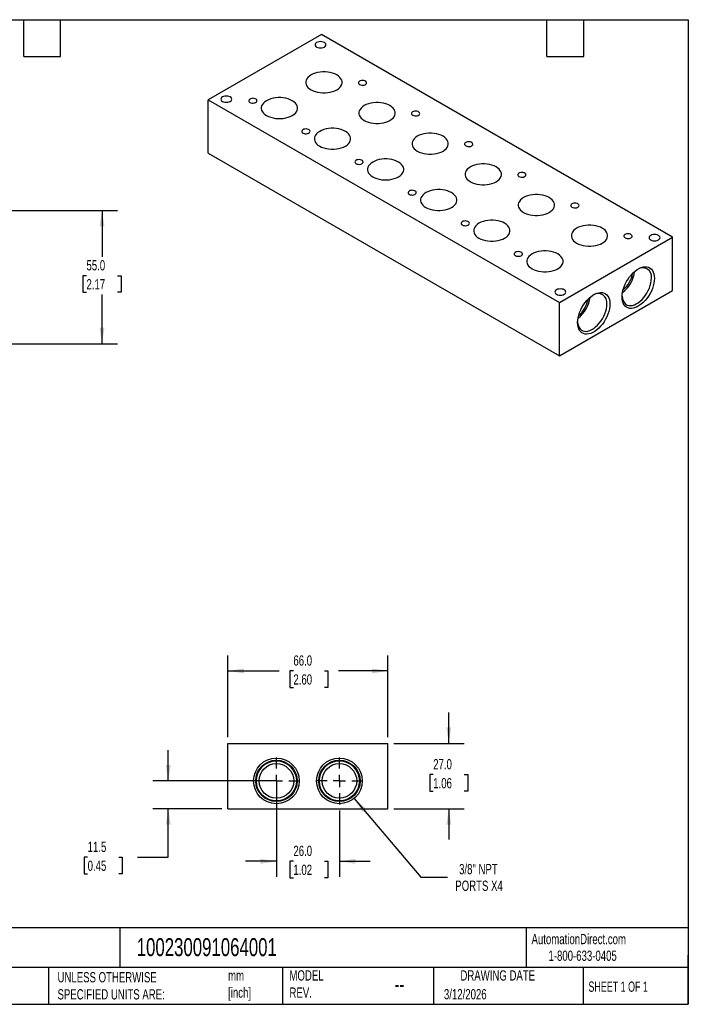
# Model space of a CAD drawing. Header units: millimetres. Extents: x 13 to 546, y 13 to 419.
# Tile 2 of 2: x 270 to 546, y 13 to 419. Entities that reach past the tile are written whole.
import ezdxf

# ---------------------------------------------------------------- set-up
doc = ezdxf.new("R2010")
doc.units = ezdxf.units.MM
doc.header["$LTSCALE"] = 2
doc.linetypes.add('SLD-Center', pattern=[19.05, 15.24, -1.27, 1.27, -1.27])
doc.linetypes.add('SLD-Solid', pattern=[0])
doc.layers.add('CENTER', color=40, linetype='SLD-Center')
doc.layers.add('DIMENSIONS', color=140, linetype='SLD-Solid', lineweight=25)
doc.layers.add('TEXT', color=140, linetype='SLD-Solid', lineweight=25)
doc.styles.add('SLDTEXTSTYLE0', font='TXT', dxfattribs={"width": 0.7})
doc.styles.add('SLDTEXTSTYLE1', font='TXT', dxfattribs={"width": 0.65})
doc.dimstyles.new('SLDDIMSTYLE0', dxfattribs={"dimtxt": 4.316016, "dimasz": 6.604, "dimexe": 0, "dimexo": 0.0625, "dimgap": 1.079004, "dimtad": 0, "dimtih": 1, "dimtoh": 1, "dimdec": 1, "dimrnd": 1e-09, "dimzin": 4, "dimdsep": 46, "dimtxsty": 'SLDTEXTSTYLE0', "dimsah": 1, "dimcen": 0.09, "dimadec": 0, "dimazin": 1, "dimtfac": 1, "dimtdec": 1, "dimtofl": 0, "dimtmove": 0, "dimatfit": 3, "dimfxl": 0, "dimfrac": 2, "dimtolj": 1, "dimtzin": 12, "dimarcsym": 0})
doc.dimstyles.new('SLDDIMSTYLE1', dxfattribs={"dimtxt": 4.316016, "dimasz": 6.604, "dimexe": 0, "dimexo": 0.0625, "dimgap": 1.079004, "dimtad": 0, "dimtih": 1, "dimtoh": 1, "dimdec": 1, "dimrnd": 1e-09, "dimzin": 4, "dimdsep": 46, "dimtxsty": 'SLDTEXTSTYLE0', "dimsah": 1, "dimcen": 0.09, "dimadec": 0, "dimazin": 1, "dimtfac": 1, "dimtdec": 1, "dimtmove": 0, "dimatfit": 0, "dimfxl": 0, "dimfrac": 2, "dimtolj": 1, "dimtzin": 12, "dimarcsym": 0})
doc.dimstyles.new('SLDDIMSTYLE2', dxfattribs={"dimtxt": 4.316016, "dimasz": 6.604, "dimexe": 0, "dimexo": 0.0625, "dimgap": 1.079004, "dimtad": 0, "dimtih": 1, "dimtoh": 1, "dimdec": 1, "dimrnd": 1e-09, "dimzin": 12, "dimdsep": 46, "dimtxsty": 'SLDTEXTSTYLE0', "dimsah": 1, "dimcen": 0.09, "dimadec": 0, "dimazin": 3, "dimtfac": 1, "dimtdec": 1, "dimtmove": 0, "dimatfit": 0, "dimfxl": 0, "dimfrac": 2, "dimtolj": 1, "dimtzin": 12, "dimarcsym": 0})
doc.dimstyles.new('SLDDIMSTYLE3', dxfattribs={"dimtxt": 4.316016, "dimasz": 6.604, "dimexe": 0, "dimexo": 0.0625, "dimgap": 1.079004, "dimtad": 0, "dimtih": 1, "dimtoh": 1, "dimdec": 1, "dimrnd": 1e-09, "dimzin": 12, "dimdsep": 46, "dimtxsty": 'SLDTEXTSTYLE0', "dimsah": 1, "dimcen": 0, "dimadec": 0, "dimazin": 3, "dimtfac": 1, "dimtdec": 1, "dimtofl": 0, "dimtmove": 0, "dimatfit": 3, "dimfxl": 0, "dimfrac": 2, "dimtolj": 1, "dimtzin": 12, "dimarcsym": 0})

# ---------------------------------------------------------------- blocks, each defined once
blk = doc.blocks.new('_D_1')
at = {"layer": 'DIMENSIONS'}
for p, q in [((356.08, 122.95), (356.08, 156.64)), ((422.08, 122.95), (422.08, 156.64)), ((356.08, 150.29), (377.25, 150.29)), ((383.1, 150.29), (381.65, 150.29)), ((381.65, 150.29), (381.65, 143.43)), ((395.92, 150.29), (397.37, 150.29)), ((397.37, 150.29), (397.37, 143.43)), ((422.08, 150.29), (401.77, 150.29)), ((381.65, 143.43), (383.1, 143.43)), ((397.37, 143.43), (395.92, 143.43))]:
    blk.add_line(p, q, dxfattribs=at)
for points in [[(356.08, 150.29), (362.69, 149.28), (362.69, 151.31)], [(422.08, 150.29), (415.48, 151.31), (415.48, 149.28)]]:
    blk.add_solid(points, dxfattribs=at)
at = {"layer": 'DIMENSIONS', "char_height": 4.233, "attachment_point": 1, "style": 'SLDTEXTSTYLE0'}
for s, insert in [('66.0', (383.1, 156.71)), ('2.60', (383.1, 148.89))]:
    blk.add_mtext(s, dxfattribs=dict(at, insert=insert))
blk = doc.blocks.new('_D_2')
at = {"layer": 'DIMENSIONS'}
for p, q in [((447.22, 120.41), (447.22, 133.11)), ((424.62, 120.41), (453.57, 120.41)), ((440.81, 107.5), (439.36, 107.5)), ((439.36, 107.5), (439.36, 100.64)), ((453.63, 107.5), (455.08, 107.5)), ((455.08, 107.5), (455.08, 100.64)), ((439.36, 100.64), (440.81, 100.64)), ((455.08, 100.64), (453.63, 100.64)), ((424.62, 93.41), (453.57, 93.41)), ((447.22, 93.41), (447.22, 80.71))]:
    blk.add_line(p, q, dxfattribs=at)
for points in [[(447.22, 120.41), (448.24, 127.01), (446.2, 127.01)], [(447.22, 93.41), (446.2, 86.81), (448.24, 86.81)]]:
    blk.add_solid(points, dxfattribs=at)
at = {"layer": 'DIMENSIONS', "char_height": 4.233, "attachment_point": 1, "style": 'SLDTEXTSTYLE0'}
for s, insert in [('27.0', (440.81, 113.93)), ('1.06', (440.81, 106.1))]:
    blk.add_mtext(s, dxfattribs=dict(at, insert=insert))
blk = doc.blocks.new('_D_3')
at = {"layer": 'DIMENSIONS'}
for p, q in [((331.47, 104.91), (331.47, 117.61)), ((373.54, 104.91), (325.12, 104.91)), ((353.54, 93.41), (325.12, 93.41)), ((331.47, 73.41), (331.47, 93.41)), ((298.16, 73.41), (296.71, 73.41)), ((296.71, 73.41), (296.71, 66.55)), ((310.99, 73.41), (312.44, 73.41)), ((312.44, 73.41), (312.44, 66.55)), ((318.77, 73.41), (331.47, 73.41)), ((296.71, 66.55), (298.16, 66.55)), ((312.44, 66.55), (310.99, 66.55))]:
    blk.add_line(p, q, dxfattribs=at)
for points in [[(331.47, 104.91), (332.49, 111.51), (330.45, 111.51)], [(331.47, 93.41), (330.45, 86.81), (332.49, 86.81)]]:
    blk.add_solid(points, dxfattribs=at)
at = {"layer": 'DIMENSIONS', "char_height": 4.233, "attachment_point": 1, "style": 'SLDTEXTSTYLE0'}
for s, insert in [('11.5', (298.16, 79.83)), ('0.45', (298.16, 72.01))]:
    blk.add_mtext(s, dxfattribs=dict(at, insert=insert))
blk = doc.blocks.new('_D_4')
at = {"layer": 'DIMENSIONS'}
for p, q in [((376.08, 102.37), (376.08, 65.38)), ((402.08, 92.69), (402.08, 65.38)), ((376.08, 71.73), (363.38, 71.73)), ((383.1, 71.73), (381.65, 71.73)), ((381.65, 71.73), (381.65, 64.87)), ((395.92, 71.73), (397.37, 71.73)), ((397.37, 71.73), (397.37, 64.87)), ((402.08, 71.73), (414.78, 71.73)), ((381.65, 64.87), (383.1, 64.87)), ((397.37, 64.87), (395.92, 64.87))]:
    blk.add_line(p, q, dxfattribs=at)
for points in [[(376.08, 71.73), (369.48, 72.74), (369.48, 70.71)], [(402.08, 71.73), (408.69, 70.71), (408.69, 72.74)]]:
    blk.add_solid(points, dxfattribs=at)
at = {"layer": 'DIMENSIONS', "char_height": 4.233, "attachment_point": 1, "style": 'SLDTEXTSTYLE0'}
for s, insert in [('26.0', (383.1, 78.15)), ('1.02', (383.1, 70.33))]:
    blk.add_mtext(s, dxfattribs=dict(at, insert=insert))
blk = doc.blocks.new('_D_5')
at = {"layer": 'DIMENSIONS'}
for p, q in [((408.16, 97.71), (435.64, 65.16)), ((435.64, 65.16), (446.75, 65.16))]:
    blk.add_line(p, q, dxfattribs=at)
blk.add_solid([(408.16, 97.71), (411.65, 92), (413.2, 93.32)], dxfattribs=at)
at = {"layer": 'DIMENSIONS', "char_height": 4.233, "attachment_point": 1, "style": 'SLDTEXTSTYLE0'}
for s, insert in [('3/8" NPT', (451.49, 70.62)), ('PORTS X4', (449.93, 63.76))]:
    blk.add_mtext(s, dxfattribs=dict(at, insert=insert))
blk = doc.blocks.new('SW_CENTERMARKSYMBOL_0')
at = {"layer": 'CENTER', "color": 0}
for p, q in [((0, 5.08), (0, 9.6774)), ((-5.08, 0), (-9.6774, 0)), ((0, 0), (-2.54, 0)), ((0, 0), (0, 2.54)), ((0, 0), (0, -2.54)), ((0, 0), (2.54, 0)), ((5.08, 0), (9.6774, 0)), ((0, -5.08), (0, -9.6774))]:
    blk.add_line(p, q, dxfattribs=at)
blk = doc.blocks.new('SW_CENTERMARKSYMBOL_1')
at = {"layer": 'CENTER', "color": 0}
for p, q in [((0, 5.08), (0, 9.6774)), ((-5.08, 0), (-9.6774, 0)), ((0, 0), (-2.54, 0)), ((0, 0), (0, 2.54)), ((0, 0), (0, -2.54)), ((0, 0), (2.54, 0)), ((5.08, 0), (9.6774, 0)), ((0, -5.08), (0, -9.6774))]:
    blk.add_line(p, q, dxfattribs=at)
blk = doc.blocks.new('_D_8')
at = {"layer": 'DIMENSIONS'}
for p, q in [((262.43, 340.36), (310.45, 340.36)), ((304.1, 340.36), (304.1, 321.26)), ((297.69, 313.43), (296.24, 313.43)), ((296.24, 313.43), (296.24, 306.57)), ((310.51, 313.43), (311.96, 313.43)), ((311.96, 313.43), (311.96, 306.57)), ((296.24, 306.57), (297.69, 306.57)), ((304.1, 285.36), (304.1, 305.61)), ((311.96, 306.57), (310.51, 306.57)), ((262.43, 285.36), (310.45, 285.36))]:
    blk.add_line(p, q, dxfattribs=at)
for points in [[(304.1, 340.36), (303.08, 333.76), (305.12, 333.76)], [(304.1, 285.36), (305.12, 291.97), (303.08, 291.97)]]:
    blk.add_solid(points, dxfattribs=at)
at = {"layer": 'DIMENSIONS', "char_height": 4.233, "attachment_point": 1, "style": 'SLDTEXTSTYLE0'}
for s, insert in [('55.0', (297.69, 319.86)), ('2.17', (297.69, 312.03))]:
    blk.add_mtext(s, dxfattribs=dict(at, insert=insert))

msp = doc.modelspace()

# ---------------------------------------------------------------- linework, layer by layer
for p, q in [((394.64, 413.02), (347.97, 386.08)), ((539.6, 329.34), (394.64, 413.02)), ((347.97, 364.03), (347.97, 386.08)), ((347.97, 386.08), (492.93, 302.4)), ((347.97, 364.03), (492.93, 280.35)), ((492.93, 302.4), (539.6, 329.34)), ((539.6, 307.29), (539.6, 329.34)), ((492.93, 280.35), (539.6, 307.29)), ((492.93, 280.35), (492.93, 302.4)), ((356.08, 93.41), (356.08, 120.41)), ((356.08, 120.41), (422.08, 120.41)), ((422.08, 93.41), (422.08, 120.41)), ((356.08, 93.41), (422.08, 93.41))]:
    msp.add_line(p, q)
at = {"flags": 128}
for points in [[(392.7, 407.82), (393.16, 407.61), (393.71, 407.48), (394.29, 407.44), (394.87, 407.48), (395.41, 407.61), (395.88, 407.82), (396.24, 408.09), (396.46, 408.4), (396.54, 408.74), (396.46, 409.07), (396.24, 409.39), (395.88, 409.65), (395.41, 409.86), (394.87, 409.99), (394.29, 410.04), (393.71, 409.99), (393.16, 409.86), (392.7, 409.65), (392.34, 409.39), (392.12, 409.07), (392.04, 408.74), (392.12, 408.4), (392.34, 408.09), (392.7, 407.82)], [(390.4, 390.16), (391.21, 389.76), (392.11, 389.42), (393.08, 389.17), (394.11, 388.99), (395.17, 388.91), (396.24, 388.91), (397.3, 388.99), (398.32, 389.17), (399.3, 389.42), (400.2, 389.76), (401.01, 390.16), (401.71, 390.63), (402.29, 391.15), (402.73, 391.71), (403.03, 392.3), (403.18, 392.92), (403.18, 393.53), (403.03, 394.15), (402.73, 394.74), (402.29, 395.3), (401.71, 395.82), (401.01, 396.29), (400.2, 396.69), (399.3, 397.02), (398.32, 397.28), (397.3, 397.46), (396.24, 397.54), (395.17, 397.54), (394.11, 397.46), (393.08, 397.28), (392.11, 397.02), (391.21, 396.69), (390.4, 396.29), (389.7, 395.82), (389.12, 395.3), (388.68, 394.74), (388.37, 394.15), (388.22, 393.53), (388.22, 392.92), (388.37, 392.3), (388.68, 391.71), (389.12, 391.15), (389.7, 390.63), (390.4, 390.16)], [(410.41, 392.33), (410.82, 392.15), (411.3, 392.06), (411.8, 392.05), (412.29, 392.12), (412.72, 392.28), (413.05, 392.5), (413.26, 392.77), (413.31, 393.06), (413.22, 393.34), (412.98, 393.6), (412.62, 393.81), (412.17, 393.95), (411.68, 394), (411.17, 393.97), (410.71, 393.85), (410.32, 393.66), (410.06, 393.41), (409.92, 393.13), (409.94, 392.84), (410.11, 392.56), (410.41, 392.33)], [(353.81, 385.37), (354.27, 385.16), (354.82, 385.03), (355.4, 384.99), (355.98, 385.03), (356.52, 385.16), (356.99, 385.37), (357.35, 385.64), (357.57, 385.95), (357.65, 386.29), (357.57, 386.62), (357.35, 386.93), (356.99, 387.2), (356.52, 387.41), (355.98, 387.54), (355.4, 387.58), (354.82, 387.54), (354.27, 387.41), (353.81, 387.2), (353.45, 386.93), (353.23, 386.62), (353.15, 386.29), (353.23, 385.95), (353.45, 385.64), (353.81, 385.37)], [(365.16, 384.98), (365.56, 384.81), (366.04, 384.71), (366.55, 384.7), (367.04, 384.77), (367.47, 384.93), (367.8, 385.15), (368, 385.42), (368.06, 385.71), (367.96, 386), (367.73, 386.26), (367.37, 386.46), (366.92, 386.6), (366.42, 386.65), (365.92, 386.62), (365.45, 386.5), (365.07, 386.31), (364.8, 386.07), (364.67, 385.78), (364.69, 385.49), (364.86, 385.21), (365.16, 384.98)], [(372.02, 379.55), (372.82, 379.15), (373.72, 378.81), (374.7, 378.55), (375.72, 378.38), (376.78, 378.29), (377.85, 378.29), (378.91, 378.38), (379.94, 378.55), (380.91, 378.81), (381.81, 379.15), (382.62, 379.55), (383.32, 380.02), (383.9, 380.54), (384.35, 381.1), (384.65, 381.69), (384.8, 382.3), (384.8, 382.92), (384.65, 383.53), (384.35, 384.12), (383.9, 384.69), (383.32, 385.21), (382.62, 385.67), (381.81, 386.08), (380.91, 386.41), (379.94, 386.67), (378.91, 386.84), (377.85, 386.93), (376.78, 386.93), (375.72, 386.84), (374.7, 386.67), (373.72, 386.41), (372.82, 386.08), (372.02, 385.67), (371.31, 385.21), (370.74, 384.69), (370.29, 384.12), (369.99, 383.53), (369.84, 382.92), (369.84, 382.3), (369.99, 381.69), (370.29, 381.1), (370.74, 380.54), (371.31, 380.02), (372.02, 379.55)], [(412.32, 377.51), (413.13, 377.1), (414.03, 376.77), (415, 376.51), (416.03, 376.34), (417.09, 376.25), (418.16, 376.25), (419.22, 376.34), (420.24, 376.51), (421.22, 376.77), (422.12, 377.1), (422.93, 377.51), (423.63, 377.98), (424.21, 378.5), (424.65, 379.06), (424.95, 379.65), (425.1, 380.26), (425.1, 380.88), (424.95, 381.49), (424.65, 382.08), (424.21, 382.65), (423.63, 383.17), (422.93, 383.63), (422.12, 384.04), (421.22, 384.37), (420.24, 384.63), (419.22, 384.8), (418.16, 384.89), (417.09, 384.89), (416.03, 384.8), (415, 384.63), (414.03, 384.37), (413.13, 384.04), (412.32, 383.63), (411.62, 383.17), (411.04, 382.65), (410.6, 382.08), (410.3, 381.49), (410.14, 380.88), (410.14, 380.26), (410.3, 379.65), (410.6, 379.06), (411.04, 378.5), (411.62, 377.98), (412.32, 377.51)], [(432.33, 379.67), (432.74, 379.5), (433.22, 379.4), (433.72, 379.39), (434.21, 379.47), (434.64, 379.62), (434.97, 379.84), (435.18, 380.11), (435.23, 380.4), (435.14, 380.69), (434.9, 380.95), (434.54, 381.16), (434.1, 381.29), (433.6, 381.35), (433.09, 381.31), (432.63, 381.2), (432.25, 381.01), (431.98, 380.76), (431.84, 380.48), (431.86, 380.18), (432.03, 379.91), (432.33, 379.67)], [(387.08, 372.32), (387.48, 372.15), (387.96, 372.05), (388.47, 372.04), (388.96, 372.12), (389.39, 372.27), (389.72, 372.5), (389.92, 372.76), (389.98, 373.06), (389.88, 373.34), (389.65, 373.6), (389.29, 373.81), (388.84, 373.94), (388.34, 374), (387.84, 373.97), (387.37, 373.85), (386.99, 373.66), (386.72, 373.41), (386.59, 373.13), (386.61, 372.84), (386.78, 372.56), (387.08, 372.32)], [(393.94, 366.9), (394.74, 366.49), (395.64, 366.16), (396.62, 365.9), (397.64, 365.73), (398.7, 365.64), (399.77, 365.64), (400.83, 365.73), (401.86, 365.9), (402.83, 366.16), (403.73, 366.49), (404.54, 366.9), (405.24, 367.36), (405.82, 367.88), (406.27, 368.44), (406.57, 369.04), (406.72, 369.65), (406.72, 370.27), (406.57, 370.88), (406.27, 371.47), (405.82, 372.03), (405.24, 372.55), (404.54, 373.02), (403.73, 373.42), (402.83, 373.76), (401.86, 374.01), (400.83, 374.19), (399.77, 374.28), (398.7, 374.28), (397.64, 374.19), (396.62, 374.01), (395.64, 373.76), (394.74, 373.42), (393.94, 373.02), (393.23, 372.55), (392.66, 372.03), (392.21, 371.47), (391.91, 370.88), (391.76, 370.27), (391.76, 369.65), (391.91, 369.04), (392.21, 368.44), (392.66, 367.88), (393.23, 367.36), (393.94, 366.9)], [(434.24, 364.85), (435.05, 364.45), (435.95, 364.12), (436.92, 363.86), (437.95, 363.69), (439.01, 363.6), (440.08, 363.6), (441.14, 363.69), (442.17, 363.86), (443.14, 364.12), (444.04, 364.45), (444.85, 364.85), (445.55, 365.32), (446.13, 365.84), (446.57, 366.4), (446.87, 367), (447.03, 367.61), (447.03, 368.22), (446.87, 368.84), (446.57, 369.43), (446.13, 369.99), (445.55, 370.51), (444.85, 370.98), (444.04, 371.38), (443.14, 371.72), (442.17, 371.97), (441.14, 372.15), (440.08, 372.23), (439.01, 372.23), (437.95, 372.15), (436.92, 371.97), (435.95, 371.72), (435.05, 371.38), (434.24, 370.98), (433.54, 370.51), (432.96, 369.99), (432.52, 369.43), (432.22, 368.84), (432.06, 368.22), (432.06, 367.61), (432.22, 367), (432.52, 366.4), (432.96, 365.84), (433.54, 365.32), (434.24, 364.85)], [(454.25, 367.02), (454.66, 366.84), (455.14, 366.75), (455.64, 366.74), (456.13, 366.81), (456.56, 366.97), (456.89, 367.19), (457.1, 367.46), (457.15, 367.75), (457.06, 368.04), (456.82, 368.29), (456.46, 368.5), (456.02, 368.64), (455.52, 368.69), (455.01, 368.66), (454.55, 368.54), (454.17, 368.35), (453.9, 368.1), (453.76, 367.82), (453.78, 367.53), (453.95, 367.25), (454.25, 367.02)], [(409, 359.67), (409.4, 359.5), (409.88, 359.4), (410.39, 359.39), (410.88, 359.46), (411.31, 359.62), (411.64, 359.84), (411.84, 360.11), (411.9, 360.4), (411.8, 360.69), (411.57, 360.95), (411.21, 361.15), (410.76, 361.29), (410.26, 361.34), (409.76, 361.31), (409.29, 361.2), (408.91, 361), (408.64, 360.76), (408.51, 360.47), (408.53, 360.18), (408.7, 359.91), (409, 359.67)], [(415.86, 354.24), (416.66, 353.84), (417.56, 353.5), (418.54, 353.25), (419.57, 353.07), (420.62, 352.98), (421.69, 352.98), (422.75, 353.07), (423.78, 353.25), (424.75, 353.5), (425.65, 353.84), (426.46, 354.24), (427.16, 354.71), (427.74, 355.23), (428.19, 355.79), (428.49, 356.38), (428.64, 356.99), (428.64, 357.61), (428.49, 358.22), (428.19, 358.82), (427.74, 359.38), (427.16, 359.9), (426.46, 360.36), (425.65, 360.77), (424.75, 361.1), (423.78, 361.36), (422.75, 361.53), (421.69, 361.62), (420.62, 361.62), (419.57, 361.53), (418.54, 361.36), (417.56, 361.1), (416.66, 360.77), (415.86, 360.36), (415.16, 359.9), (414.58, 359.38), (414.13, 358.82), (413.83, 358.22), (413.68, 357.61), (413.68, 356.99), (413.83, 356.38), (414.13, 355.79), (414.58, 355.23), (415.16, 354.71), (415.86, 354.24)], [(456.16, 352.2), (456.97, 351.8), (457.87, 351.46), (458.84, 351.21), (459.87, 351.03), (460.93, 350.94), (462, 350.94), (463.06, 351.03), (464.09, 351.21), (465.06, 351.46), (465.96, 351.8), (466.77, 352.2), (467.47, 352.67), (468.05, 353.19), (468.49, 353.75), (468.79, 354.34), (468.95, 354.95), (468.95, 355.57), (468.79, 356.18), (468.49, 356.77), (468.05, 357.34), (467.47, 357.86), (466.77, 358.32), (465.96, 358.73), (465.06, 359.06), (464.09, 359.32), (463.06, 359.49), (462, 359.58), (460.93, 359.58), (459.87, 359.49), (458.84, 359.32), (457.87, 359.06), (456.97, 358.73), (456.16, 358.32), (455.46, 357.86), (454.88, 357.34), (454.44, 356.77), (454.14, 356.18), (453.98, 355.57), (453.98, 354.95), (454.14, 354.34), (454.44, 353.75), (454.88, 353.19), (455.46, 352.67), (456.16, 352.2)], [(476.17, 354.36), (476.58, 354.19), (477.06, 354.09), (477.56, 354.08), (478.05, 354.16), (478.48, 354.31), (478.81, 354.54), (479.02, 354.8), (479.07, 355.09), (478.98, 355.38), (478.74, 355.64), (478.38, 355.85), (477.94, 355.98), (477.44, 356.04), (476.93, 356.01), (476.47, 355.89), (476.09, 355.7), (475.82, 355.45), (475.69, 355.17), (475.7, 354.88), (475.87, 354.6), (476.17, 354.36)], [(430.92, 347.02), (431.33, 346.84), (431.8, 346.75), (432.31, 346.73), (432.8, 346.81), (433.23, 346.97), (433.56, 347.19), (433.76, 347.46), (433.82, 347.75), (433.72, 348.03), (433.49, 348.29), (433.13, 348.5), (432.68, 348.64), (432.18, 348.69), (431.68, 348.66), (431.22, 348.54), (430.83, 348.35), (430.56, 348.1), (430.43, 347.82), (430.45, 347.53), (430.62, 347.25), (430.92, 347.02)], [(437.78, 341.59), (438.59, 341.18), (439.49, 340.85), (440.46, 340.59), (441.49, 340.42), (442.54, 340.33), (443.61, 340.33), (444.67, 340.42), (445.7, 340.59), (446.67, 340.85), (447.57, 341.18), (448.38, 341.59), (449.08, 342.05), (449.66, 342.57), (450.11, 343.14), (450.41, 343.73), (450.56, 344.34), (450.56, 344.96), (450.41, 345.57), (450.11, 346.16), (449.66, 346.72), (449.08, 347.24), (448.38, 347.71), (447.57, 348.11), (446.67, 348.45), (445.7, 348.71), (444.67, 348.88), (443.61, 348.97), (442.54, 348.97), (441.49, 348.88), (440.46, 348.71), (439.49, 348.45), (438.59, 348.11), (437.78, 347.71), (437.08, 347.24), (436.5, 346.72), (436.05, 346.16), (435.75, 345.57), (435.6, 344.96), (435.6, 344.34), (435.75, 343.73), (436.05, 343.14), (436.5, 342.57), (437.08, 342.05), (437.78, 341.59)], [(478.08, 339.55), (478.89, 339.14), (479.79, 338.81), (480.76, 338.55), (481.79, 338.38), (482.85, 338.29), (483.92, 338.29), (484.98, 338.38), (486.01, 338.55), (486.98, 338.81), (487.88, 339.14), (488.69, 339.55), (489.39, 340.01), (489.97, 340.53), (490.41, 341.09), (490.71, 341.69), (490.87, 342.3), (490.87, 342.92), (490.71, 343.53), (490.41, 344.12), (489.97, 344.68), (489.39, 345.2), (488.69, 345.67), (487.88, 346.07), (486.98, 346.41), (486.01, 346.66), (484.98, 346.84), (483.92, 346.93), (482.85, 346.93), (481.79, 346.84), (480.76, 346.66), (479.79, 346.41), (478.89, 346.07), (478.08, 345.67), (477.38, 345.2), (476.8, 344.68), (476.36, 344.12), (476.06, 343.53), (475.9, 342.92), (475.9, 342.3), (476.06, 341.69), (476.36, 341.09), (476.8, 340.53), (477.38, 340.01), (478.08, 339.55)], [(498.09, 341.71), (498.5, 341.54), (498.98, 341.44), (499.49, 341.43), (499.97, 341.5), (500.4, 341.66), (500.73, 341.88), (500.94, 342.15), (500.99, 342.44), (500.9, 342.73), (500.66, 342.99), (500.3, 343.19), (499.86, 343.33), (499.36, 343.38), (498.85, 343.35), (498.39, 343.23), (498.01, 343.04), (497.74, 342.8), (497.61, 342.51), (497.62, 342.22), (497.79, 341.94), (498.09, 341.71)], [(452.84, 334.36), (453.25, 334.19), (453.72, 334.09), (454.23, 334.08), (454.72, 334.16), (455.15, 334.31), (455.48, 334.53), (455.68, 334.8), (455.74, 335.09), (455.64, 335.38), (455.41, 335.64), (455.05, 335.85), (454.6, 335.98), (454.1, 336.04), (453.6, 336), (453.14, 335.89), (452.75, 335.7), (452.48, 335.45), (452.35, 335.17), (452.37, 334.87), (452.54, 334.6), (452.84, 334.36)], [(459.7, 328.93), (460.51, 328.53), (461.41, 328.19), (462.38, 327.94), (463.41, 327.76), (464.46, 327.68), (465.54, 327.68), (466.59, 327.76), (467.62, 327.94), (468.59, 328.19), (469.49, 328.53), (470.3, 328.93), (471, 329.4), (471.58, 329.92), (472.03, 330.48), (472.33, 331.07), (472.48, 331.69), (472.48, 332.3), (472.33, 332.91), (472.03, 333.51), (471.58, 334.07), (471, 334.59), (470.3, 335.06), (469.49, 335.46), (468.59, 335.79), (467.62, 336.05), (466.59, 336.22), (465.54, 336.31), (464.46, 336.31), (463.41, 336.22), (462.38, 336.05), (461.41, 335.79), (460.51, 335.46), (459.7, 335.06), (459, 334.59), (458.42, 334.07), (457.97, 333.51), (457.67, 332.91), (457.52, 332.3), (457.52, 331.69), (457.67, 331.07), (457.97, 330.48), (458.42, 329.92), (459, 329.4), (459.7, 328.93)], [(500, 326.89), (500.81, 326.49), (501.71, 326.15), (502.68, 325.9), (503.71, 325.72), (504.77, 325.63), (505.84, 325.63), (506.9, 325.72), (507.93, 325.9), (508.9, 326.15), (509.8, 326.49), (510.61, 326.89), (511.31, 327.36), (511.89, 327.88), (512.33, 328.44), (512.63, 329.03), (512.79, 329.64), (512.79, 330.26), (512.63, 330.87), (512.33, 331.47), (511.89, 332.03), (511.31, 332.55), (510.61, 333.01), (509.8, 333.42), (508.9, 333.75), (507.93, 334.01), (506.9, 334.18), (505.84, 334.27), (504.77, 334.27), (503.71, 334.18), (502.68, 334.01), (501.71, 333.75), (500.81, 333.42), (500, 333.01), (499.3, 332.55), (498.72, 332.03), (498.28, 331.47), (497.98, 330.87), (497.82, 330.26), (497.82, 329.64), (497.98, 329.03), (498.28, 328.44), (498.72, 327.88), (499.3, 327.36), (500, 326.89)], [(520.01, 329.06), (520.42, 328.88), (520.9, 328.78), (521.41, 328.77), (521.89, 328.85), (522.32, 329.01), (522.65, 329.23), (522.86, 329.49), (522.91, 329.79), (522.82, 330.07), (522.58, 330.33), (522.22, 330.54), (521.78, 330.68), (521.28, 330.73), (520.77, 330.7), (520.31, 330.58), (519.93, 330.39), (519.66, 330.14), (519.53, 329.86), (519.54, 329.57), (519.71, 329.29), (520.01, 329.06)], [(530.58, 328.22), (531.05, 328.01), (531.59, 327.88), (532.18, 327.84), (532.76, 327.88), (533.3, 328.01), (533.77, 328.22), (534.12, 328.49), (534.35, 328.8), (534.43, 329.14), (534.35, 329.47), (534.12, 329.79), (533.77, 330.06), (533.3, 330.26), (532.76, 330.39), (532.18, 330.44), (531.59, 330.39), (531.05, 330.26), (530.58, 330.06), (530.23, 329.79), (530, 329.47), (529.93, 329.14), (530, 328.8), (530.23, 328.49), (530.58, 328.22)], [(474.76, 321.71), (475.17, 321.53), (475.64, 321.44), (476.15, 321.43), (476.64, 321.5), (477.07, 321.66), (477.4, 321.88), (477.6, 322.15), (477.66, 322.44), (477.56, 322.73), (477.33, 322.98), (476.97, 323.19), (476.52, 323.33), (476.02, 323.38), (475.52, 323.35), (475.06, 323.23), (474.67, 323.04), (474.4, 322.79), (474.27, 322.51), (474.29, 322.22), (474.46, 321.94), (474.76, 321.71)], [(481.62, 316.28), (482.43, 315.87), (483.33, 315.54), (484.3, 315.28), (485.33, 315.11), (486.39, 315.02), (487.46, 315.02), (488.51, 315.11), (489.54, 315.28), (490.51, 315.54), (491.41, 315.87), (492.22, 316.28), (492.92, 316.75), (493.5, 317.26), (493.95, 317.83), (494.25, 318.42), (494.4, 319.03), (494.4, 319.65), (494.25, 320.26), (493.95, 320.85), (493.5, 321.41), (492.92, 321.93), (492.22, 322.4), (491.41, 322.81), (490.51, 323.14), (489.54, 323.4), (488.51, 323.57), (487.46, 323.66), (486.39, 323.66), (485.33, 323.57), (484.3, 323.4), (483.33, 323.14), (482.43, 322.81), (481.62, 322.4), (480.92, 321.93), (480.34, 321.41), (479.89, 320.85), (479.59, 320.26), (479.44, 319.65), (479.44, 319.03), (479.59, 318.42), (479.89, 317.83), (480.34, 317.26), (480.92, 316.75), (481.62, 316.28)], [(532.12, 312.37), (532.07, 311.37), (531.91, 310.33), (531.66, 309.26), (531.3, 308.18), (530.85, 307.11), (530.32, 306.06), (529.71, 305.04), (529.03, 304.08), (528.3, 303.19), (527.52, 302.39), (526.71, 301.68), (525.88, 301.08), (525.04, 300.6), (524.21, 300.24), (523.4, 300.01), (522.62, 299.92), (521.89, 299.96), (521.21, 300.14), (520.6, 300.45), (520.06, 300.88), (519.62, 301.44), (519.26, 302.11), (519, 302.88), (518.84, 303.74), (518.79, 304.67), (518.84, 305.67), (519, 306.71), (519.26, 307.78), (519.62, 308.86), (520.06, 309.93), (520.6, 310.98), (521.21, 312), (521.89, 312.96), (522.62, 313.85), (523.4, 314.65), (524.21, 315.36), (525.04, 315.96), (525.88, 316.44), (526.71, 316.8), (527.52, 317.03), (528.3, 317.12), (529.03, 317.08), (529.71, 316.9), (530.32, 316.6), (530.85, 316.16), (531.3, 315.6), (531.66, 314.93), (531.91, 314.16), (532.07, 313.3), (532.12, 312.37)], [(518.8, 305.05), (518.8, 304.93), (518.91, 304.07), (519.13, 303.3), (519.44, 302.62), (519.85, 302.06), (520.35, 301.61), (520.93, 301.3), (521.58, 301.12), (522.29, 301.08), (523.04, 301.18), (523.83, 301.42), (524.63, 301.79), (525.44, 302.29), (526.23, 302.9), (527.01, 303.62), (527.74, 304.44), (528.42, 305.33), (529.03, 306.29), (529.58, 307.29), (530.03, 308.33), (530.4, 309.37), (530.66, 310.4), (530.82, 311.41), (530.88, 312.37)], [(491.69, 305.77), (492.16, 305.56), (492.7, 305.43), (493.28, 305.39), (493.87, 305.43), (494.41, 305.56), (494.88, 305.77), (495.23, 306.04), (495.46, 306.35), (495.53, 306.69), (495.46, 307.02), (495.23, 307.33), (494.88, 307.6), (494.41, 307.81), (493.87, 307.94), (493.28, 307.98), (492.7, 307.94), (492.16, 307.81), (491.69, 307.6), (491.34, 307.33), (491.11, 307.02), (491.03, 306.69), (491.11, 306.35), (491.34, 306.04), (491.69, 305.77)], [(513.74, 301.76), (513.69, 300.76), (513.53, 299.72), (513.27, 298.65), (512.91, 297.57), (512.47, 296.5), (511.93, 295.44), (511.32, 294.43), (510.64, 293.47), (509.91, 292.58), (509.13, 291.77), (508.32, 291.07), (507.49, 290.47), (506.65, 289.98), (505.82, 289.62), (505.01, 289.4), (504.23, 289.3), (503.5, 289.35), (502.82, 289.52), (502.21, 289.83), (501.68, 290.27), (501.23, 290.83), (500.87, 291.5), (500.62, 292.27), (500.46, 293.12), (500.41, 294.06), (500.46, 295.05), (500.62, 296.09), (500.87, 297.16), (501.23, 298.24), (501.68, 299.32), (502.21, 300.37), (502.82, 301.39), (503.5, 302.34), (504.23, 303.23), (505.01, 304.04), (505.82, 304.75), (506.65, 305.35), (507.49, 305.83), (508.32, 306.19), (509.13, 306.42), (509.91, 306.51), (510.64, 306.47), (511.32, 306.29), (511.93, 305.98), (512.47, 305.55), (512.91, 304.99), (513.27, 304.32), (513.53, 303.55), (513.69, 302.69), (513.74, 301.76)], [(500.41, 294.43), (500.42, 294.32), (500.53, 293.46), (500.74, 292.68), (501.06, 292.01), (501.47, 291.44), (501.97, 291), (502.55, 290.69), (503.2, 290.51), (503.91, 290.47), (504.66, 290.57), (505.44, 290.81), (506.25, 291.18), (507.05, 291.67), (507.85, 292.29), (508.62, 293.01), (509.35, 293.82), (510.03, 294.72), (510.65, 295.68), (511.19, 296.68), (511.65, 297.71), (512.01, 298.75), (512.28, 299.79), (512.44, 300.79), (512.49, 301.76)]]:
    msp.add_lwpolyline(points, dxfattribs=at)
for centre, radius in [((376.08, 104.91), 9.43), ((402.08, 104.91), 9.43), ((376.08, 104.91), 8.55), ((376.08, 104.91), 8.26), ((376.08, 104.91), 7.14), ((402.08, 104.91), 8.55), ((402.08, 104.91), 8.26), ((402.08, 104.91), 7.14)]:
    msp.add_circle(centre, radius)
for centre, radius, start, end in [((511, 316.86), 13.07, 307.4931, 352.5123), ((511.78, 316.42), 11.52, 310.237, 349.7684), ((527.24, 312.99), 3.69, 350.3254, 124.683), ((508.85, 302.38), 3.69, 350.3254, 124.683), ((492.62, 306.25), 13.07, 307.4931, 352.5123), ((493.39, 305.81), 11.52, 310.237, 349.7684)]:
    msp.add_arc(centre, radius, start, end)
at = {"layer": 'TEXT'}
for p, q in [((12.7, 419.1), (546.1, 419.1)), ((271.78, 403.86), (271.78, 419.1)), ((287.02, 403.86), (287.02, 419.1)), ((487.68, 403.86), (487.68, 419.1)), ((502.92, 403.86), (502.92, 419.1)), ((546.1, 419.1), (546.1, 12.7)), ((271.78, 403.86), (287.02, 403.86)), ((487.68, 403.86), (502.92, 403.86)), ((546.1, 44.25), (12.7, 44.25)), ((311.52, 44.25), (311.52, 27.94)), ((479.15, 44.25), (479.15, 27.94)), ((546.1, 12.7), (546.1, 33.02)), ((546.1, 27.94), (12.7, 27.94)), ((282, 27.94), (282, 12.7)), ((378.6, 27.94), (378.6, 12.7)), ((440.93, 27.94), (440.93, 12.7)), ((502.7, 27.94), (502.7, 12.7)), ((12.7, 12.7), (546.1, 12.7))]:
    msp.add_line(p, q, dxfattribs=at)

# ---------------------------------------------------------------- block references
at = {"layer": 'CENTER'}
for name, p in [('SW_CENTERMARKSYMBOL_0', (376.08, 104.91)), ('SW_CENTERMARKSYMBOL_1', (402.08, 104.91))]:
    msp.add_blockref(name, p, dxfattribs=at)

# ---------------------------------------------------------------- texts
at = {"layer": 'TEXT'}
for s, insert, char_height, attachment_point, style in [('AutomationDirect.com', (481.39, 41.75), 4.2333, 1, 'SLDTEXTSTYLE0'), ('100230091064001', (318.42, 40), 7.4083, 1, 'SLDTEXTSTYLE0'), ('1-800-633-0405', (488.38, 34.87), 4.2333, 1, 'SLDTEXTSTYLE0'), ('UNLESS OTHERWISE ^JSPECIFIED UNITS ARE:', (285.74, 25.99), 4.2333, 1, 'SLDTEXTSTYLE0'), ('mm^J[inch]', (356.13, 26.72), 4.233, 1, 'SLDTEXTSTYLE0'), ('MODEL ^JREV.', (381.47, 26.73), 4.2333, 1, 'SLDTEXTSTYLE0'), ('DRAWING DATE', (467.45, 26.73), 4.2333, 2, 'SLDTEXTSTYLE0'), ('--', (424.86, 24.15), 6.35, 1, 'SLDTEXTSTYLE0'), ('SHEET 1 OF 1', (504.88, 22.1), 4.2333, 1, 'SLDTEXTSTYLE1'), ('3/12/2026', (445.23, 18.98), 4.233, 1, 'SLDTEXTSTYLE0')]:
    msp.add_mtext(s, dxfattribs=dict(at, insert=insert, char_height=char_height, attachment_point=attachment_point, style=style))

# ---------------------------------------------------------------- dimensions: what is measured, and where the dimension line sits
at = {"layer": 'DIMENSIONS'}
for base, p1, p2, dimstyle, picture, middle in [((304.1, 340.36), (259.89, 285.36), (259.89, 340.36), 'SLDDIMSTYLE0', '_D_8', (304.1, 313.43)), ((447.22, 120.41), (422.08, 93.41), (422.08, 120.41), 'SLDDIMSTYLE1', '_D_2', (447.22, 107.5)), ((331.47, 104.91), (356.08, 93.41), (376.08, 104.91), 'SLDDIMSTYLE2', '_D_3', (331.47, 73.41))]:
    dim = msp.add_linear_dim(base=base, p1=p1, p2=p2, angle=90, dimstyle=dimstyle, dxfattribs=at)
    dim.commit()
    dim.dimension.update_dxf_attribs({"geometry": picture, "text_midpoint": middle, "dimtype": 160})
for base, p1, p2, dimstyle, picture, middle in [((422.08, 150.29), (356.08, 120.41), (422.08, 120.41), 'SLDDIMSTYLE0', '_D_1', (389.51, 150.29)), ((402.08, 71.73), (376.08, 104.91), (402.08, 95.23), 'SLDDIMSTYLE1', '_D_4', (389.51, 71.73))]:
    dim = msp.add_linear_dim(base=base, p1=p1, p2=p2, dimstyle=dimstyle, dxfattribs=at)
    dim.commit()
    dim.dimension.update_dxf_attribs({"geometry": picture, "text_midpoint": middle, "dimtype": 160})
dim = msp.add_diameter_dim_2p(p1=(396, 112.11), p2=(408.16, 97.71), text='3/8" NPT\\PPORTS X4', dimstyle='SLDDIMSTYLE3', override={"dimpost": '<>'}, dxfattribs=at)
dim.commit()
dim.dimension.update_dxf_attribs({"geometry": '_D_5', "text_midpoint": (464.21, 65.16), "dimtype": 163})

doc.saveas('drawing.dxf')
